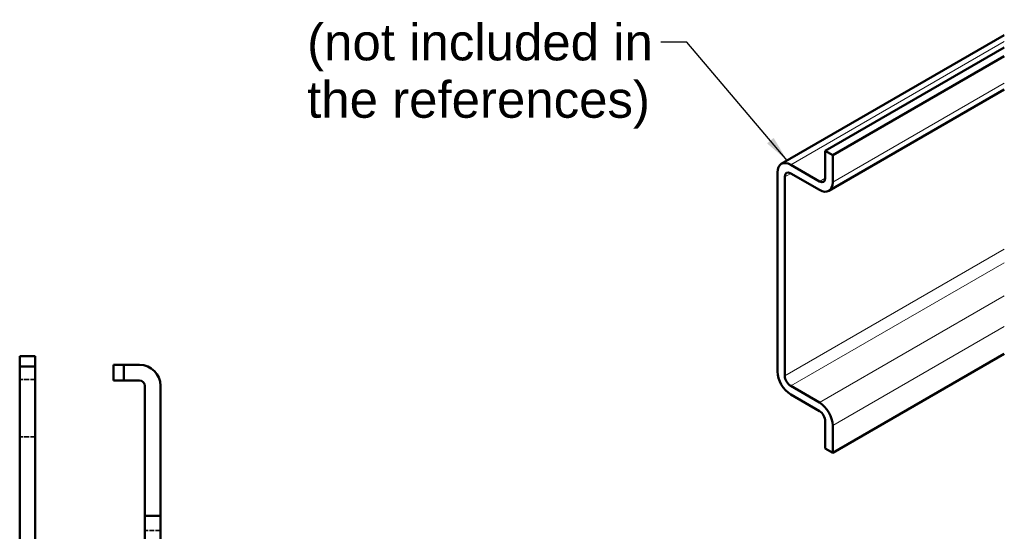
# Model space of a CAD drawing. Header units: millimetres. Extents: x 64 to 402, y 85 to 280.
# Tile 22 of 23: x 209 to 303, y 179 to 228. Entities that reach past the tile are written whole.
import ezdxf

# ---------------------------------------------------------------- set-up
doc = ezdxf.new("R2010")
doc.units = ezdxf.units.MM
doc.linetypes.add('DASHED', pattern=[0.2068, 0.1655, -0.0413])
for name, color, linetype, lineweight in [('Arêtes cachées(celduc)', 7, 'DASHED', 35), ('Arêtes tangentes visibles(celduc)', 7, 'Continuous', 18), ('Arêtes visibles(celduc)', 7, 'Continuous', 50), ('Symboles(celduc)', 7, 'Continuous', 25)]:
    doc.layers.add(name, color=color, linetype=linetype, lineweight=lineweight)
doc.styles.add('Courant-CELDUC', font='arial.ttf')
doc.dimstyles.new('Celduc$7', dxfattribs={"dimtxt": 3.5, "dimasz": 2.5, "dimexe": 3.175, "dimexo": 0, "dimgap": 0.762, "dimtad": 1, "dimrnd": 1e-08, "dimtxsty": 'Courant-CELDUC', "dimcen": 0.09, "dimdle": 10, "dimclrd": 7, "dimclre": 7, "dimclrt": 7, "dimazin": 2, "dimtfac": 0.714286, "dimtdec": 3, "dimtmove": 0, "dimatfit": 3, "dimfxl": 1, "dimtolj": 1, "dimlwd": 25, "dimlwe": 25, "dimarcsym": 0})

msp = doc.modelspace()

# ---------------------------------------------------------------- linework, layer by layer
at = {"layer": 'Arêtes cachées(celduc)', "ltscale": 2.855563}
for p, q in [((210.476, 193.082), (208.976, 193.082)), ((210.476, 187.582), (208.976, 187.582)), ((222.476, 178.582), (220.976, 178.582))]:
    msp.add_line(p, q, dxfattribs=at)
at = {"layer": 'Arêtes tangentes visibles(celduc)'}
for p, q in [((282.92, 213.687), (303.409, 225.516)), ((303.409, 221.515), (286.95, 212.013)), ((282.354, 212.544), (282.92, 212.87)), ((286.243, 212.421), (285.677, 212.095)), ((303.409, 205.594), (282.354, 193.438)), ((282.92, 192.458), (303.409, 204.287)), ((303.409, 201.103), (285.677, 190.866)), ((286.95, 188.661), (303.409, 198.164))]:
    msp.add_line(p, q, dxfattribs=at)
at = {"layer": 'Arêtes visibles(celduc)'}
for p, q in [((282.02, 213.776), (303.409, 226.125)), ((286.243, 215.034), (303.409, 224.945)), ((286.95, 214.626), (303.409, 224.128)), ((286.577, 211.189), (303.409, 220.907)), ((286.243, 215.034), (286.95, 214.626)), ((286.243, 212.421), (286.243, 215.034)), ((286.95, 214.626), (286.95, 212.013)), ((282.92, 213.687), (285.677, 212.095)), ((281.647, 193.846), (281.647, 212.952)), ((282.354, 212.544), (282.354, 193.438)), ((285.677, 211.278), (282.92, 212.87)), ((303.409, 195.551), (286.95, 186.048)), ((208.976, 195.332), (208.976, 194.332)), ((210.476, 195.332), (208.976, 195.332)), ((210.476, 194.332), (210.476, 195.332)), ((208.976, 194.332), (210.476, 194.332)), ((208.976, 194.332), (208.976, 176.982)), ((210.476, 176.982), (210.476, 194.332)), ((218.976, 194.482), (217.976, 194.482)), ((217.976, 194.482), (217.976, 192.982)), ((218.976, 192.982), (218.976, 194.482)), ((218.976, 194.482), (220.476, 194.482)), ((217.976, 192.982), (218.976, 192.982)), ((218.976, 192.982), (220.476, 192.982)), ((220.976, 192.482), (220.976, 179.982)), ((222.476, 179.982), (222.476, 192.482)), ((282.92, 192.458), (285.677, 190.866)), ((285.677, 190.049), (282.92, 191.641)), ((286.243, 186.457), (286.243, 189.069)), ((286.95, 188.661), (286.95, 186.048)), ((286.95, 186.048), (286.243, 186.457)), ((220.976, 179.982), (220.976, 172.582)), ((222.476, 179.982), (220.976, 179.982)), ((222.476, 172.582), (222.476, 179.982))]:
    msp.add_line(p, q, dxfattribs=at)
for radius in [2, 0.5]:
    msp.add_arc((220.476, 192.482), radius, 0, 90, dxfattribs=at)
for centre, major_axis, start_param, end_param in [((282.92, 212.217), (-0.9, 1.559), 5.497787, 7.068583), ((282.92, 212.217), (-0.4, 0.693), 5.497787, 7.068583), ((285.677, 212.748), (0.4, -0.693), 5.497787, 7.068583), ((285.677, 212.748), (0.9, -1.559), 5.497787, 7.068583), ((282.92, 193.111), (-0.9, 1.559), 0.785398, 2.356194), ((282.92, 193.111), (0.4, -0.693), 3.926991, 5.497787), ((285.677, 189.396), (0.9, -1.559), 0.785398, 2.356194), ((285.677, 189.396), (-0.4, 0.693), 3.926991, 5.497787)]:
    msp.add_ellipse(centre, major_axis=major_axis, ratio=0.57735, start_param=start_param, end_param=end_param, dxfattribs=at)

# ---------------------------------------------------------------- texts
at = {"layer": 'Symboles(celduc)', "color": 7, "insert": (236.543, 227.214), "char_height": 3.5, "width": 33.1513, "attachment_point": 1, "line_spacing_factor": 0.944221, "style": 'Courant-CELDUC'}
msp.add_mtext('{\\fArial|b0|i0;(not included in\\P\\fArial|b0|i0;the references)}', dxfattribs=at)

# ---------------------------------------------------------------- leaders
at = {"layer": 'Symboles(celduc)', "color": 7, "linetype": 'Continuous', "lineweight": 25, "annotation_type": 0, "has_hookline": 1, "hookline_direction": 1, "text_width": 32.622}
msp.add_leader([(282.585, 214.102), (272.957, 225.464), (270.457, 225.464)], dimstyle='Celduc$7', override={"dimtad": 0}, dxfattribs=at)

doc.saveas('drawing.dxf')
